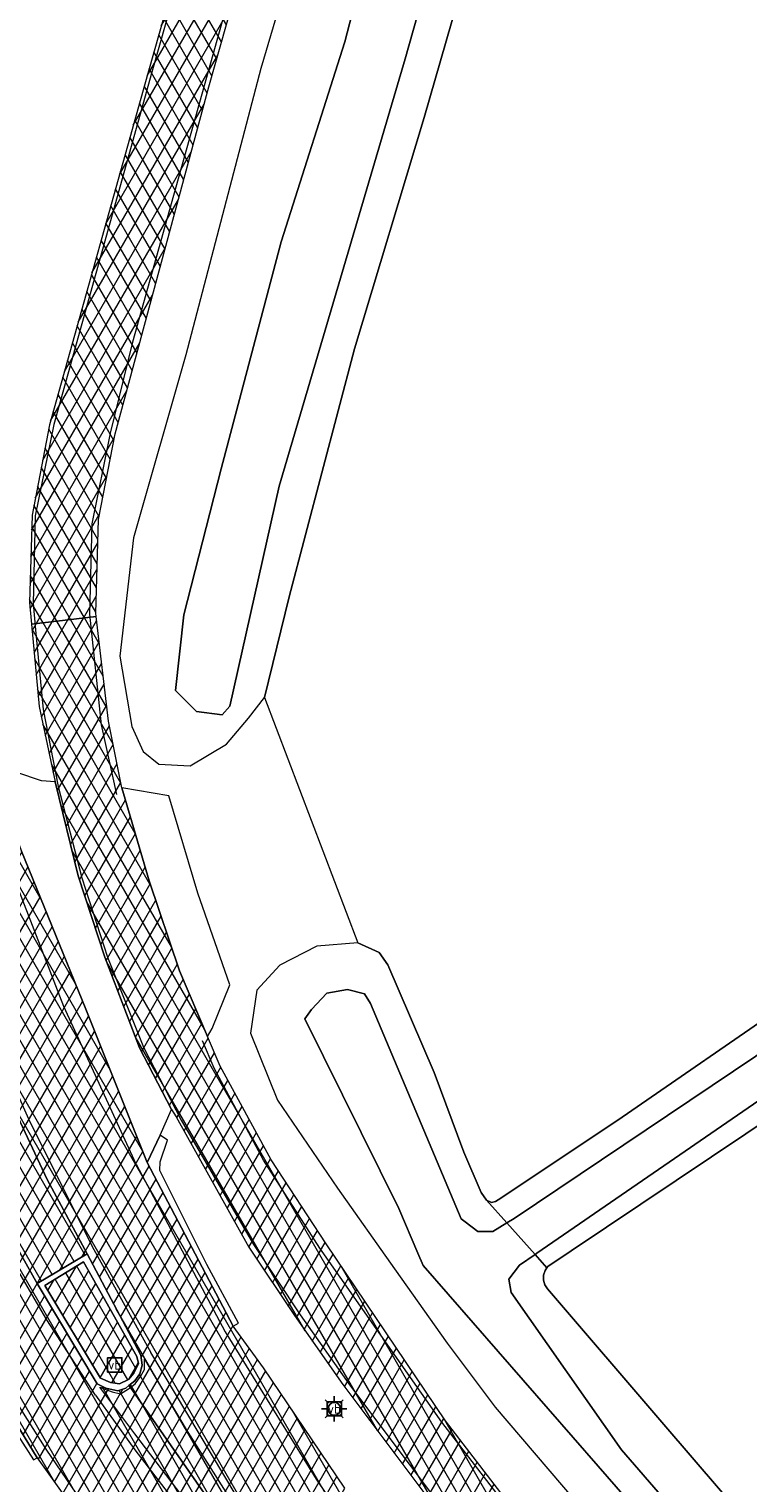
# Model space of a CAD drawing. Header units: metres. Extents: x 101608 to 104514, y 400798 to 405846.
# Tile 98 of 112: x 101753 to 101781, y 405647 to 405705. Entities that reach past the tile are written whole.
import ezdxf
from ezdxf.enums import TextEntityAlignment as Align

# ---------------------------------------------------------------- set-up
doc = ezdxf.new("R2010")
doc.units = ezdxf.units.M
for name, color, linetype, lineweight in [('B-WE-GR-BOUWLAND-GV', 80, 'Continuous', 13), ('B-WE-IE-MEUBILAIR_WEGMEUBILAIR-S', 7, 'Continuous', 25), ('B-WE-KL-ET_LS_OV_LICHTMAST-S', 190, 'Continuous', 25), ('B-WE-OG-TERREIN_ERF-GV', 7, 'Continuous', 18), ('B-WE-OG-WATER-GV', 130, 'Continuous', 18), ('B-WE-OG-WATER_SLOOT-GV', 120, 'Continuous', 18), ('B-WE-VH-GESLOTENVERHARDING_ASFALT-A-500', 12, 'Continuous', 18), ('B-WE-VH-KANTVERHARDING-G', 60, 'Continuous', 18), ('B-WE-VH-VERHARDING_ASFALT-GV', 252, 'Continuous', 18), ('B-WE-VH-VERHARDING_BEDRIJFSVLOERPLAAT-GV', 252, 'Continuous', 18), ('B-WE-VH-VERHARDING_BETON-GV', 252, 'Continuous', 18), ('B-WE-VH-VERHARDING_BETONSTRAATSTEEN-GV', 252, 'Continuous', 18), ('B-WE-VW-MARKERING_PICTOGRAM-G', 7, 'Continuous', 18)]:
    doc.layers.add(name, color=color, linetype=linetype, lineweight=lineweight)
doc.styles.add('NLCS-ISO', font='NLCS-ISO.ttf')
pattern_1 = [(60, (0, 0), (-0.4330127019, 0.25), []), (120, (0, 0), (-0.4330127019, -0.25), [])]

# ---------------------------------------------------------------- blocks, each defined once
blk = doc.blocks.new('SIE-WEG_VERKEERSBORD-SO')
at = {"color": 0, "linetype": 'ByBlock', "lineweight": -2}
blk.add_lwpolyline([(-1.125, -1.125), (1.125, -1.125), (1.125, 1.125), (-1.125, 1.125)], close=True, dxfattribs=at)
at = {"color": 0, "linetype": 'ByBlock', "lineweight": -2, "style": 'NLCS-ISO'}
blk.add_text('vb', height=1.5, dxfattribs=at).set_placement((0, 0), align=Align.MIDDLE_CENTER)
blk = doc.blocks.new('SKL-ET_OV_LICHTMAST-SO')
at = {"color": 0, "linetype": 'ByBlock', "lineweight": -2}
for points in [[(-1.25, 0), (-2, 0)], [(-1.41, 1.41), (-0.88, 0.88)], [(0, 2), (0, 1.25)], [(0.88, 0.88), (1.41, 1.41)], [(2, 0), (1.25, 0)], [(-1.41, -1.41), (-0.88, -0.88)], [(0, -1.25), (0, -2)], [(0.88, -0.88), (1.41, -1.41)]]:
    blk.add_lwpolyline(points, dxfattribs=at)
blk.add_circle((0, 0), 1, dxfattribs=at)

msp = doc.modelspace()

# ---------------------------------------------------------------- hatches: boundary and pattern name
at = {"layer": 'B-WE-VH-GESLOTENVERHARDING_ASFALT-A-500'}
h = msp.add_hatch(dxfattribs=at)
h.set_pattern_fill('AVH-ASFALT-SOD', color=256, scale=0.5, pattern_type=2)
h.set_pattern_definition(pattern_1)
h.paths.add_polyline_path([(101768.899, 405744.698), (101766.382, 405747.068), (101764.735, 405748.495), (101764.465, 405748.731), (101764.359, 405748.558), (101762.952, 405746.257), (101762.846, 405746.083), (101762.891, 405746.042), (101763.297, 405745.674), (101765.837, 405743.335), (101766.633, 405742.278), (101766.915, 405741.391), (101767.103, 405740.32), (101766.992, 405738.358), (101766.003, 405734.307), (101764.008, 405726.958), (101762.16, 405719.968), (101757.314, 405702.884), (101753.453, 405689.068), (101752.766, 405685.52), (101752.668, 405682.086), (101752.748, 405681.227), (101755.286, 405681.532), (101755.269, 405681.671), (101755.373, 405685.353), (101756.039, 405688.722), (101759.716, 405702.364), (101764.506, 405719.253), (101766.613, 405726.412), (101768.425, 405733.023), (101769.681, 405737.486), (101770.178, 405739.797), (101770.255, 405741.541), (101769.783, 405743.355)])
h = msp.add_hatch(dxfattribs=at)
h.set_pattern_fill('AVH-ASFALT-SOD', color=256, scale=0.5, pattern_type=2)
h.set_pattern_definition(pattern_1)
h.paths.add_polyline_path([(101743.371, 405688.447), (101742.671, 405691.434), (101742.58, 405690.588), (101742.254, 405690.047), (101741.941, 405689.635), (101741.479, 405689.274), (101740.909, 405689.14), (101740.508, 405689.213), (101739.95, 405689.461), (101739.4, 405689.887), (101738.958, 405690.363), (101739.394, 405688.195), (101739.597, 405687.435), (101740.215, 405685.124), (101741.203, 405681.907), (101742.347, 405678.364), (101743.355, 405675.665), (101744.63, 405672.313), (101745.92, 405669.196), (101747.412, 405665.924), (101749.098, 405662.484), (101751.289, 405658.282), (101752.965, 405655.304), (101754.928, 405656.468), (101753.362, 405659.399), (101751.725, 405662.899), (101750.238, 405666.301), (101748.93, 405669.555), (101747.694, 405672.982), (101746.385, 405676.824), (101744.905, 405682.154), (101743.45, 405688.109)])
h = msp.add_hatch(dxfattribs=at)
h.set_pattern_fill('AVH-ASFALT-SOD', color=256, scale=0.5, pattern_type=2)
h.set_pattern_definition(pattern_1)
h.paths.add_polyline_path([(101751.097, 405675.567), (101750.934, 405675.989), (101750.704, 405676.316), (101750.398, 405677.025), (101748.242, 405684.84), (101747.01, 405689.447), (101746.805, 405689.391), (101743.806, 405688.567), (101743.371, 405688.447), (101743.45, 405688.109), (101744.905, 405682.154), (101746.385, 405676.824), (101747.694, 405672.982), (101748.93, 405669.555), (101750.238, 405666.301), (101751.725, 405662.899), (101753.362, 405659.399), (101754.928, 405656.468), (101757.045, 405652.483), (101757.097, 405652.095), (101757.005, 405651.756), (101756.804, 405651.482), (101756.577, 405651.293), (101756.632, 405651.214), (101761.53, 405644.206), (101764.507, 405640.147), (101767.553, 405636.184), (101771.186, 405631.696), (101776.791, 405624.952), (101780.831, 405620.227), (101786.149, 405613.988), (101792.839, 405606.092), (101796.163, 405602.109), (101800.67, 405596.834), (101802.861, 405598.707), (101803.111, 405598.92), (101802.669, 405599.448), (101799.56, 405603.129), (101798.393, 405604.578), (101786.034, 405619.284), (101777.302, 405629.817), (101773.482, 405634.761), (101770.368, 405639.238), (101767.767, 405643.218), (101765.071, 405647.255), (101761.873, 405651.991), (101760.679, 405653.634), (101757.296, 405660.059), (101754.877, 405666.088), (101752.348, 405672.303)])
h = msp.add_hatch(dxfattribs=at)
h.set_pattern_fill('AVH-ASFALT-SOD', color=256, scale=0.5, pattern_type=2)
h.set_pattern_definition(pattern_1)
h.paths.add_polyline_path([(101756.577, 405651.293), (101756.453, 405651.19), (101756.134, 405651.082), (101755.663, 405651.191), (101755.324, 405651.358), (101752.965, 405655.304), (101751.289, 405658.282), (101749.098, 405662.484), (101747.412, 405665.924), (101745.92, 405669.196), (101744.63, 405672.313), (101743.355, 405675.665), (101742.347, 405678.364), (101741.203, 405681.907), (101740.215, 405685.124), (101739.597, 405687.435), (101739.34, 405687.364), (101735.546, 405686.326), (101735.256, 405686.246), (101736.021, 405683.822), (101737.897, 405678.182), (101739.865, 405673.102), (101741.761, 405668.69), (101743.707, 405664.732), (101745.208, 405661.756), (101746.585, 405659.291), (101747.913, 405656.956), (101750.291, 405652.814), (101752.974, 405648.456), (101755.295, 405645.186), (101758.035, 405641.695), (101760.64, 405638.45), (101763.626, 405635.148), (101768.806, 405629.406), (101773.966, 405623.286), (101782.309, 405613.435), (101787.178, 405607.791), (101792.574, 405601.363), (101798.193, 405594.717), (101798.392, 405594.888), (101800.67, 405596.834), (101796.163, 405602.109), (101792.839, 405606.092), (101786.149, 405613.988), (101780.831, 405620.227), (101776.791, 405624.952), (101771.186, 405631.696), (101767.553, 405636.184), (101764.507, 405640.147), (101761.53, 405644.206), (101756.632, 405651.214)])
h = msp.add_hatch(dxfattribs=at)
h.set_pattern_fill('AVH-ASFALT-SOD', color=256, scale=0.5, pattern_type=2)
h.set_pattern_definition(pattern_1)
h.paths.add_polyline_path([(101759.663, 405665.02), (101758.562, 405667.606), (101757.376, 405671.138), (101756.299, 405674.802), (101755.779, 405677.42), (101755.286, 405681.532), (101752.748, 405681.227), (101753.047, 405677.997), (101753.672, 405675.03), (101754.579, 405671.336), (101755.635, 405668.139), (101756.99, 405664.572), (101758.255, 405662.15), (101758.437, 405661.857), (101761.292, 405656.737), (101763.08, 405654.045), (101764.986, 405651.335), (101768.525, 405646.612), (101770.043, 405644.763), (101773.192, 405640.866), (101778.812, 405634.307), (101785.452, 405626.274), (101792.066, 405618.735), (101792.176, 405618.602), (101798.925, 405610.511), (101800.398, 405608.903), (101803.11, 405605.75), (101806.455, 405601.778), (101808.171, 405603.244), (101804.385, 405607.726), (101800.585, 405612.259), (101794.159, 405619.963), (101786.696, 405628.43), (101779.45, 405637.167), (101771.891, 405646.173), (101769.019, 405649.908), (101764.329, 405656.865), (101762.169, 405660.172), (101760.162, 405663.848)])
h = msp.add_hatch(dxfattribs=at)
h.set_pattern_fill('AVH-ASFALT-SOD', color=256, scale=0.5, pattern_type=2)
h.set_pattern_definition(pattern_1)
h.paths.add_polyline_path([(101753.268, 405655.226), (101755.456, 405651.578), (101755.853, 405651.415), (101756.201, 405651.361), (101756.553, 405651.538), (101756.77, 405651.776), (101756.946, 405652.162), (101756.893, 405652.435), (101754.79, 405656.155)], flags=17)

# ---------------------------------------------------------------- linework, layer by layer
at = {"layer": 'B-WE-GR-BOUWLAND-GV', "flags": 128}
msp.add_lwpolyline([(101771.2, 405711.623), (101768.183, 405701.16), (101765.443, 405692.059), (101762.871, 405682.311), (101761.907, 405678.344), (101765.577, 405668.708), (101766.409, 405668.318), (101766.755, 405667.838), (101768.575, 405663.599), (101769.738, 405660.477), (101770.431, 405658.891), (101770.64, 405658.582), (101770.837, 405658.498), (101770.983, 405658.525), (101771.194, 405658.665), (101775.97, 405661.845), (101782.512, 405666.361), (101794.955, 405674.666), (101824.923, 405694.734), (101851.671, 405712.092)], dxfattribs=at)
at = {"layer": 'B-WE-OG-TERREIN_ERF-GV', "flags": 128}
msp.add_lwpolyline([(101782.224, 405662.117), (101773.968, 405656.592), (101773.049, 405655.977), (101773.01, 405655.923), (101772.936, 405655.818), (101772.876, 405655.633), (101772.873, 405655.44), (101772.928, 405655.256), (101773.034, 405655.095), (101777.606, 405649.763), (101787.473, 405638.271)], dxfattribs=at)
at = {"layer": 'B-WE-OG-WATER-GV', "flags": 128}
for points in [[(101775.803, 405747.623), (101774.052, 405736.463), (101769.679, 405721.211), (101767.294, 405712.748), (101765.064, 405704.133), (101762.559, 405696.267), (101760.197, 405687.336), (101758.731, 405681.596), (101758.402, 405678.622), (101759.232, 405677.804), (101760.241, 405677.672), (101760.547, 405678.005), (101762.487, 405686.661), (101767.442, 405703.465), (101773.018, 405723.238), (101778.204, 405743.283), (101776.687, 405748.176), (101776.04, 405747.971)], [(101772.542, 405656.448), (101771.438, 405657.686), (101770.878, 405657.349), (101770.293, 405657.35), (101769.791, 405657.731), (101769.636, 405657.849), (101766.072, 405666.317), (101765.832, 405666.696), (101765.168, 405666.871), (101764.355, 405666.728), (101763.754, 405666.081), (101763.489, 405665.711), (101767.193, 405658.256), (101767.94, 405656.499), (101768.148, 405656.011), (101775.032, 405648.12), (101796.623, 405623.331), (101797.333, 405624.073), (101775.942, 405648.768), (101771.602, 405654.954), (101771.519, 405655.476), (101771.928, 405656.025)]]:
    msp.add_lwpolyline(points, close=True, dxfattribs=at)
for points in [[(101885.842, 405733.401), (101883.612, 405731.839), (101782.939, 405665.393), (101771.724, 405657.858), (101771.438, 405657.686), (101772.542, 405656.448)], [(101772.542, 405656.448), (101772.617, 405656.499), (101784.863, 405664.931), (101884.21, 405731.019), (101886.498, 405732.585)]]:
    msp.add_lwpolyline(points, dxfattribs=at)
at = {"layer": 'B-WE-OG-WATER_SLOOT-GV', "flags": 128}
msp.add_lwpolyline([(101775.803, 405747.623), (101776.04, 405747.971), (101776.687, 405748.176), (101778.204, 405743.283), (101773.018, 405723.238), (101767.442, 405703.465), (101762.487, 405686.661), (101760.547, 405678.005), (101760.241, 405677.672), (101759.232, 405677.804), (101758.402, 405678.622), (101758.731, 405681.596), (101760.197, 405687.336), (101762.559, 405696.267), (101765.064, 405704.133), (101767.294, 405712.748), (101769.679, 405721.211), (101774.052, 405736.463)], close=True, dxfattribs=at)
for points in [[(101885.153, 405734.26), (101883.524, 405733.13), (101851.671, 405712.092), (101824.923, 405694.734), (101794.955, 405674.666), (101782.512, 405666.361), (101775.97, 405661.845), (101771.194, 405658.665), (101770.983, 405658.525), (101770.837, 405658.498), (101770.64, 405658.582), (101771.438, 405657.686), (101771.724, 405657.858), (101782.939, 405665.393), (101883.612, 405731.839), (101885.842, 405733.401)], [(101886.498, 405732.585), (101884.21, 405731.019), (101784.863, 405664.931), (101772.617, 405656.499), (101772.542, 405656.448), (101773.01, 405655.923), (101773.049, 405655.977), (101773.968, 405656.592), (101782.224, 405662.117), (101799.015, 405673.083), (101817.835, 405685.467), (101860.626, 405714.291), (101885.074, 405730.673), (101886.99, 405731.972)], [(101766.081, 405717.716), (101761.766, 405703.087), (101758.815, 405691.82), (101756.76, 405684.628), (101756.223, 405679.971), (101756.685, 405677.212), (101757.137, 405676.224), (101757.753, 405675.722), (101758.99, 405675.666), (101760.417, 405676.517), (101761.283, 405677.533), (101761.907, 405678.344), (101762.871, 405682.311), (101765.443, 405692.059), (101768.183, 405701.16), (101771.2, 405711.623)], [(101796.623, 405623.331), (101775.032, 405648.12), (101768.148, 405656.011), (101767.94, 405656.499), (101767.193, 405658.256), (101763.489, 405665.711), (101763.754, 405666.081), (101764.355, 405666.728), (101765.168, 405666.871), (101765.832, 405666.696), (101766.072, 405666.317), (101769.636, 405657.849), (101769.791, 405657.731), (101770.293, 405657.35), (101770.878, 405657.349), (101771.438, 405657.686), (101770.64, 405658.582), (101770.431, 405658.891), (101769.738, 405660.477), (101768.575, 405663.599), (101766.755, 405667.838), (101766.409, 405668.318), (101765.577, 405668.708), (101763.968, 405668.574), (101762.511, 405667.826), (101761.601, 405666.846), (101761.35, 405665.145), (101762.421, 405662.519), (101764.778, 405659.057), (101767.021, 405655.887), (101769.092, 405652.962), (101770.981, 405650.439), (101776.186, 405644.34)], [(101787.473, 405638.271), (101777.606, 405649.763), (101773.034, 405655.095), (101772.928, 405655.256), (101772.873, 405655.44), (101772.876, 405655.633), (101772.936, 405655.818), (101773.01, 405655.923), (101772.542, 405656.448), (101771.928, 405656.025), (101771.519, 405655.476), (101771.602, 405654.954), (101775.942, 405648.768), (101797.333, 405624.073)]]:
    msp.add_lwpolyline(points, dxfattribs=at)
at = {"layer": 'B-WE-VH-KANTVERHARDING-G', "flags": 128}
for points in [[(101762.16, 405719.968), (101757.314, 405702.884), (101753.453, 405689.068), (101752.766, 405685.52), (101752.668, 405682.086), (101752.748, 405681.227), (101755.286, 405681.532), (101755.269, 405681.671), (101755.373, 405685.353), (101756.039, 405688.722), (101759.716, 405702.364), (101764.506, 405719.253)], [(101771.891, 405646.173), (101769.019, 405649.908), (101764.329, 405656.865), (101762.169, 405660.172), (101760.162, 405663.848), (101759.663, 405665.02), (101758.562, 405667.606), (101757.376, 405671.138), (101756.299, 405674.802), (101755.779, 405677.42), (101755.286, 405681.532), (101752.748, 405681.227), (101753.047, 405677.997), (101753.672, 405675.03), (101754.579, 405671.336), (101755.635, 405668.139), (101756.99, 405664.572), (101758.255, 405662.15), (101758.437, 405661.857), (101761.292, 405656.737), (101763.08, 405654.045), (101764.986, 405651.335), (101768.525, 405646.612)], [(101765.071, 405647.255), (101761.873, 405651.991), (101760.679, 405653.634), (101757.296, 405660.059), (101754.877, 405666.088), (101752.348, 405672.303)], [(101751.289, 405658.282), (101752.965, 405655.304), (101754.928, 405656.468), (101753.362, 405659.399), (101751.725, 405662.899)], [(101751.725, 405662.899), (101753.362, 405659.399), (101754.928, 405656.468), (101757.045, 405652.483), (101757.097, 405652.095), (101757.005, 405651.756), (101756.804, 405651.482), (101756.577, 405651.293), (101756.632, 405651.214), (101761.53, 405644.206)], [(101761.53, 405644.206), (101756.632, 405651.214), (101756.577, 405651.293), (101756.453, 405651.19), (101756.134, 405651.082), (101755.663, 405651.191), (101755.324, 405651.358), (101752.965, 405655.304), (101751.289, 405658.282)], [(101750.291, 405652.814), (101752.974, 405648.456), (101755.295, 405645.186)]]:
    msp.add_lwpolyline(points, dxfattribs=at)
msp.add_lwpolyline([(101753.268, 405655.226), (101755.456, 405651.578), (101755.853, 405651.415), (101756.201, 405651.361), (101756.553, 405651.538), (101756.77, 405651.776), (101756.946, 405652.162), (101756.893, 405652.435), (101754.79, 405656.155)], close=True, dxfattribs=at)
at = {"layer": 'B-WE-VH-VERHARDING_ASFALT-GV', "flags": 128}
for points in [[(101762.16, 405719.968), (101757.314, 405702.884), (101753.453, 405689.068), (101752.766, 405685.52), (101752.668, 405682.086), (101752.748, 405681.227), (101755.286, 405681.532), (101755.269, 405681.671), (101755.373, 405685.353), (101756.039, 405688.722), (101759.716, 405702.364), (101764.506, 405719.253)], [(101771.891, 405646.173), (101769.019, 405649.908), (101764.329, 405656.865), (101762.169, 405660.172), (101760.162, 405663.848), (101759.663, 405665.02), (101758.562, 405667.606), (101757.376, 405671.138), (101756.299, 405674.802), (101755.779, 405677.42), (101755.286, 405681.532), (101752.748, 405681.227), (101753.047, 405677.997), (101753.672, 405675.03), (101754.579, 405671.336), (101755.635, 405668.139), (101756.99, 405664.572), (101758.255, 405662.15), (101758.437, 405661.857), (101761.292, 405656.737), (101763.08, 405654.045), (101764.986, 405651.335), (101768.525, 405646.612)], [(101765.071, 405647.255), (101761.873, 405651.991), (101760.679, 405653.634), (101757.296, 405660.059), (101754.877, 405666.088), (101752.348, 405672.303)], [(101751.725, 405662.899), (101753.362, 405659.399), (101754.928, 405656.468), (101757.045, 405652.483), (101757.097, 405652.095), (101757.005, 405651.756), (101756.804, 405651.482), (101756.577, 405651.293), (101756.632, 405651.214), (101761.53, 405644.206)], [(101761.53, 405644.206), (101756.632, 405651.214), (101756.577, 405651.293), (101756.453, 405651.19), (101756.134, 405651.082), (101755.663, 405651.191), (101755.324, 405651.358), (101752.965, 405655.304), (101751.289, 405658.282)], [(101750.291, 405652.814), (101752.974, 405648.456), (101755.295, 405645.186)]]:
    msp.add_lwpolyline(points, dxfattribs=at)
at = {"layer": 'B-WE-VH-VERHARDING_BEDRIJFSVLOERPLAAT-GV', "flags": 128}
for points in [[(101757.802, 405661.144), (101757.296, 405660.059), (101760.679, 405653.634), (101760.878, 405653.748), (101759.639, 405656.056), (101757.785, 405659.746), (101757.799, 405660.086), (101758.089, 405660.946)], [(101754.928, 405656.468), (101752.965, 405655.304), (101755.324, 405651.358), (101755.663, 405651.191), (101756.134, 405651.082), (101756.453, 405651.19), (101756.577, 405651.293), (101756.804, 405651.482), (101757.005, 405651.756), (101757.097, 405652.095), (101757.045, 405652.483)], [(101753.268, 405655.226), (101754.79, 405656.155), (101756.893, 405652.435), (101756.946, 405652.162), (101756.77, 405651.776), (101756.553, 405651.538), (101756.201, 405651.361), (101755.853, 405651.415), (101755.456, 405651.578)]]:
    msp.add_lwpolyline(points, close=True, dxfattribs=at)
msp.add_lwpolyline([(101751.224, 405650.855), (101752.825, 405648.378), (101752.974, 405648.456), (101750.291, 405652.814)], dxfattribs=at)
at = {"layer": 'B-WE-VH-VERHARDING_BETON-GV', "flags": 128}
msp.add_lwpolyline([(101751.289, 405658.282), (101752.965, 405655.304), (101754.928, 405656.468), (101753.362, 405659.399), (101751.725, 405662.899)], dxfattribs=at)
msp.add_lwpolyline([(101753.268, 405655.226), (101755.456, 405651.578), (101755.853, 405651.415), (101756.201, 405651.361), (101756.553, 405651.538), (101756.77, 405651.776), (101756.946, 405652.162), (101756.893, 405652.435), (101754.79, 405656.155)], close=True, dxfattribs=at)
at = {"layer": 'B-WE-VH-VERHARDING_BETONSTRAATSTEEN-GV', "flags": 128}
for points in [[(101753.672, 405675.03), (101753.134, 405675.075), (101752.17, 405675.399), (101751.798, 405675.51), (101751.382, 405675.632), (101751.097, 405675.567), (101752.348, 405672.303), (101754.877, 405666.088), (101757.296, 405660.059), (101757.802, 405661.144), (101758.255, 405662.15), (101756.99, 405664.572), (101755.635, 405668.139), (101754.579, 405671.336)], [(101758.143, 405674.482), (101756.299, 405674.802), (101757.376, 405671.138), (101758.562, 405667.606), (101759.663, 405665.02), (101759.854, 405665.329), (101760.548, 405667.051), (101759.28, 405670.654)]]:
    msp.add_lwpolyline(points, close=True, dxfattribs=at)
at = {"layer": 'B-WE-VW-MARKERING_PICTOGRAM-G', "flags": 128}
for points in [[(101764.755, 405748.187), (101766.735, 405746.448), (101767.976, 405745.153), (101768.87, 405743.98), (101769.358, 405742.971), (101769.812, 405741.462), (101769.936, 405740.443), (101769.286, 405737.054), (101766.331, 405726.413), (101764.302, 405719.209), (101760.469, 405705.731), (101756.72, 405692.318), (101755.836, 405688.749), (101755.12, 405685.175), (101755.022, 405681.626), (101755.489, 405677.278), (101756.081, 405674.538)], [(101762.259, 405719.805), (101757.481, 405702.935), (101753.623, 405689.082), (101752.888, 405685.493), (101752.812, 405682.051), (101752.908, 405681.011), (101753.21, 405677.872), (101753.797, 405674.847), (101754.721, 405671.262), (101755.733, 405668.145), (101757.143, 405664.605), (101758.634, 405661.735), (101761.479, 405656.84), (101763.305, 405654.077), (101765.294, 405651.275), (101768.749, 405646.668), (101770.464, 405644.518), (101773.413, 405640.964), (101779.043, 405634.305), (101786.763, 405625.159), (101792.039, 405618.924)], [(101756.861, 405659.994), (101754.023, 405666.202), (101751.553, 405672.567), (101749.601, 405678.685), (101747.975, 405684.448), (101746.805, 405689.391)], [(101743.806, 405688.567), (101744.628, 405684.883), (101745.986, 405679.629), (101747.655, 405674.17), (101749.219, 405669.762), (101750.824, 405665.827), (101752.681, 405661.663), (101755.196, 405656.641), (101757.441, 405652.597)], [(101755.265, 405650.917), (101753.352, 405653.881), (101752.019, 405656.144), (101750.659, 405658.543), (101749.144, 405661.46), (101747.238, 405665.364), (101745.723, 405668.788), (101744.174, 405672.425), (101742.784, 405676.115), (101741.603, 405679.497), (101739.982, 405684.965), (101739.34, 405687.364)], [(101793.908, 405619.8), (101786.627, 405628.332), (101779.295, 405637.047), (101771.846, 405646.013), (101768.876, 405649.848), (101764.082, 405656.697), (101761.861, 405660.156), (101759.922, 405663.772), (101759.463, 405664.846)], [(101756.861, 405659.994), (101760.363, 405653.401), (101763.938, 405647.612), (101766.88, 405643.255), (101770.553, 405638.071), (101775.245, 405631.848), (101780.588, 405625.21), (101785.85, 405618.868), (101790.316, 405613.579), (101796.285, 405606.522), (101801.659, 405600.141), (101802.861, 405598.707)], [(101749.013, 405655.792), (101751.321, 405651.935), (101753.304, 405648.799), (101755.101, 405646.156), (101757.278, 405643.176), (101762.315, 405637.053), (101765.896, 405633.007), (101769.789, 405628.601), (101773.389, 405624.456), (101778.324, 405618.729), (101781.945, 405614.445), (101785.879, 405609.77), (101790.933, 405603.8), (101792.669, 405601.756)], [(101776.791, 405624.952), (101771.321, 405631.827), (101767.794, 405636.575), (101764.177, 405641.794), (101760.797, 405646.97), (101757.441, 405652.597)], [(101757.19, 405652.329), (101758.828, 405649.564), (101760.446, 405647.001), (101761.946, 405644.603), (101763.233, 405642.678), (101764.747, 405640.383), (101766.084, 405638.464), (101767.593, 405636.219), (101767.513, 405636.149), (101764.73, 405639.34), (101761.423, 405643.419), (101759.076, 405646.416), (101756.806, 405649.396), (101755.427, 405651.235), (101755.916, 405651.043), (101756.241, 405650.962), (101756.564, 405651.16), (101756.632, 405651.214)], [(101756.632, 405651.214), (101756.822, 405651.364), (101757.034, 405651.652), (101757.184, 405651.921), (101757.19, 405652.329)], [(101755.265, 405650.917), (101756.813, 405648.76), (101759.473, 405645.3), (101761.215, 405643.142), (101764.57, 405639.093), (101767.382, 405635.763), (101771.317, 405631.26), (101776.791, 405624.952)]]:
    msp.add_lwpolyline(points, dxfattribs=at)

# ---------------------------------------------------------------- block references
at = {"layer": 'B-WE-IE-MEUBILAIR_WEGMEUBILAIR-S', "xscale": 0.25, "yscale": 0.25, "zscale": 0.25}
for p in [(101756.016, 405652.108), (101764.649, 405650.378)]:
    msp.add_blockref('SIE-WEG_VERKEERSBORD-SO', p, dxfattribs=at)
at = {"layer": 'B-WE-KL-ET_LS_OV_LICHTMAST-S', "xscale": 0.25, "yscale": 0.25, "zscale": 0.25}
msp.add_blockref('SKL-ET_OV_LICHTMAST-SO', (101764.649, 405650.378), dxfattribs=at)

doc.saveas('drawing.dxf')
